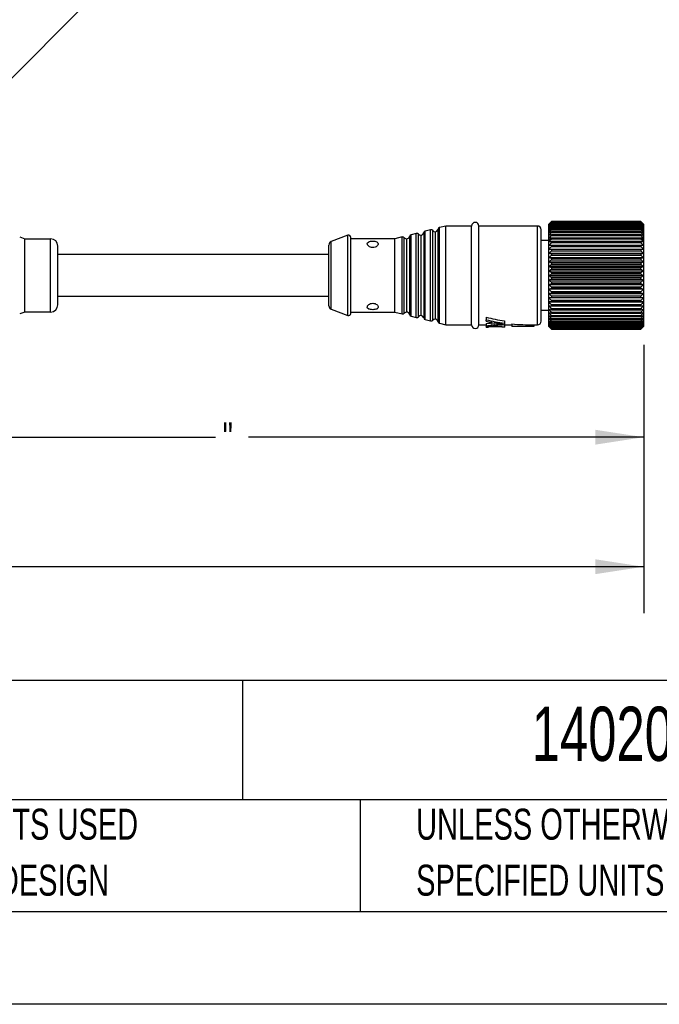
# Model space of a CAD drawing. Header units: millimetres. Extents: x 0 to 279, y 0 to 216.
# Tile 6 of 22: x 141 to 184, y 0 to 67. Entities that reach past the tile are written whole.
import ezdxf

# ---------------------------------------------------------------- set-up
doc = ezdxf.new("R2010")
doc.units = ezdxf.units.MM
doc.layers.add('DIMENSIONS', color=140, linetype='Continuous', lineweight=25)
doc.layers.add('TEXT', color=140, linetype='Continuous', lineweight=25)
doc.styles.add('SLDTEXTSTYLE0', font='TXT', dxfattribs={"width": 0.7})
doc.dimstyles.new('SLDDIMSTYLE3', dxfattribs={"dimtxt": 2.158008, "dimasz": 3.302, "dimexe": 0, "dimexo": 0.0625, "dimgap": 0.539502, "dimtad": 0, "dimtih": 1, "dimtoh": 1, "dimlfac": 2, "dimrnd": 1e-09, "dimzin": 12, "dimdsep": 46, "dimtxsty": 'SLDTEXTSTYLE0', "dimsah": 1, "dimcen": 0.09, "dimadec": 0, "dimazin": 3, "dimtfac": 1, "dimtofl": 0, "dimtmove": 0, "dimatfit": 3, "dimfxl": 0, "dimfrac": 2, "dimtolj": 1, "dimtzin": 12, "dimarcsym": 0})
doc.dimstyles.new('SLDDIMSTYLE4', dxfattribs={"dimtxt": 2.158008, "dimasz": 3.302, "dimexe": 0, "dimexo": 0.0625, "dimgap": 0.539502, "dimtad": 0, "dimtih": 1, "dimtoh": 1, "dimlfac": 2, "dimrnd": 1e-09, "dimzin": 4, "dimdsep": 46, "dimtxsty": 'SLDTEXTSTYLE0', "dimsah": 1, "dimcen": 0.09, "dimadec": 0, "dimazin": 1, "dimtfac": 1, "dimtofl": 0, "dimtmove": 0, "dimatfit": 3, "dimfxl": 0, "dimfrac": 2, "dimtolj": 1, "dimtzin": 12, "dimarcsym": 0})
doc.dimstyles.new('SLDDIMSTYLE5', dxfattribs={"dimtxt": 0.18, "dimasz": 1.016, "dimexe": 0, "dimexo": 0.0625, "dimgap": 0, "dimtad": 0, "dimtih": 1, "dimtoh": 1, "dimdec": 0, "dimrnd": 1e-09, "dimzin": 0, "dimdsep": 46, "dimtxsty": 'Standard', "dimblk1": 'DOT', "dimblk2": 'DOT', "dimsah": 1, "dimcen": 0.09, "dimadec": 0, "dimazin": 0, "dimtfac": 1.016, "dimtdec": 0, "dimtofl": 0, "dimtmove": 0, "dimatfit": 3, "dimldrblk": 'DOT', "dimfxl": 0, "dimfrac": 2, "dimtolj": 1, "dimtzin": 0, "dimarcsym": 0})

# ---------------------------------------------------------------- blocks, each defined once
blk = doc.blocks.new('SW_NOTE_0_1')
at = {"layer": 'TEXT', "color": 0, "char_height": 2.11667, "attachment_point": 1, "style": 'SLDTEXTSTYLE0'}
for s, insert in [('UNLESS OTHERWISE', (0, 2.729)), ('SPECIFIED UNITS ARE:', (0, -1.094))]:
    blk.add_mtext(s, dxfattribs=dict(at, insert=insert))
blk = doc.blocks.new('SW_NOTE_0_5')
at = {"layer": 'TEXT', "color": 0, "char_height": 2.11667, "attachment_point": 1, "style": 'SLDTEXTSTYLE0'}
for s, insert in [('METRIC UNITS USED', (0, 2.729)), ('FOR PART DESIGN', (0, -1.094))]:
    blk.add_mtext(s, dxfattribs=dict(at, insert=insert))
blk = doc.blocks.new('_D_3')
at = {"layer": 'DIMENSIONS'}
for p, q in [((127.397, 48.527), (127.397, 35.57)), ((183.147, 45.052), (183.147, 35.57)), ((127.397, 38.745), (153.911, 38.745)), ((183.147, 38.745), (156.171, 38.745))]:
    blk.add_line(p, q, dxfattribs=at)
for points in [[(127.397, 38.745), (130.699, 38.237), (130.699, 39.253)], [(183.147, 38.745), (179.845, 39.253), (179.845, 38.237)]]:
    blk.add_solid(points, dxfattribs=at)
at = {"layer": 'DIMENSIONS', "insert": (154.394, 39.758), "char_height": 2.117, "attachment_point": 1, "style": 'SLDTEXTSTYLE0'}
blk.add_mtext('"', dxfattribs=at)
blk = doc.blocks.new('_D_4')
at = {"layer": 'DIMENSIONS'}
for p, q in [((71.647, 45.902), (71.647, 26.722)), ((183.147, 45.052), (183.147, 26.722)), ((71.647, 29.897), (121.152, 29.897)), ((124.076, 29.897), (123.352, 29.897)), ((123.352, 29.897), (123.352, 26.467)), ((130.489, 29.897), (131.214, 29.897)), ((131.214, 29.897), (131.214, 26.467)), ((183.147, 29.897), (133.413, 29.897)), ((123.352, 26.467), (124.076, 26.467)), ((131.214, 26.467), (130.489, 26.467))]:
    blk.add_line(p, q, dxfattribs=at)
for points in [[(71.647, 29.897), (74.949, 29.389), (74.949, 30.405)], [(183.147, 29.897), (179.845, 30.405), (179.845, 29.389)]]:
    blk.add_solid(points, dxfattribs=at)
at = {"layer": 'DIMENSIONS', "char_height": 2.1167, "attachment_point": 1, "style": 'SLDTEXTSTYLE0'}
for s, insert in [('223.0', (123.179, 33.109)), ('8.78', (124.076, 29.196))]:
    blk.add_mtext(s, dxfattribs=dict(at, insert=insert))
blk = doc.blocks.new('_Dot')
at = {"color": 0, "linetype": 'ByBlock', "lineweight": -2}
blk.add_line((-0.5, 0), (-1, 0), dxfattribs=at)
at = {"color": 0, "linetype": 'ByBlock', "const_width": 0.5}
blk.add_lwpolyline([(-0.25, 0, 1), (0.25, 0, 1)], format="xyb", close=True, dxfattribs=at)

msp = doc.modelspace()

# ---------------------------------------------------------------- linework, layer by layer
for p, q in [((169.6465, 53.1717), (169.2033, 53.0609)), ((169.6465, 46.4217), (169.6465, 53.1717)), ((171.3965, 53.1717), (169.6465, 53.1717)), ((171.3965, 46.4217), (171.3965, 53.1717)), ((171.8965, 46.4217), (171.8965, 53.1717)), ((175.8965, 53.1717), (171.8965, 53.1717)), ((175.8965, 46.4217), (175.8965, 53.1717)), ((176.8465, 53.4717), (176.6465, 53.2717)), ((176.6465, 53.2717), (176.6465, 52.1838)), ((182.9465, 53.4717), (176.8465, 53.4717)), ((176.8465, 53.4711), (176.8465, 53.4717)), ((176.8465, 53.4711), (182.9465, 53.4711)), ((176.8465, 53.4589), (176.8465, 53.4505)), ((182.9465, 53.4589), (176.8465, 53.4589)), ((176.8465, 53.4505), (182.9465, 53.4505)), ((176.8465, 53.4166), (176.8465, 53.4005)), ((182.9465, 53.4166), (176.8465, 53.4166)), ((176.8465, 53.4005), (182.9465, 53.4005)), ((176.8465, 53.3453), (176.8465, 53.3215)), ((182.9465, 53.3453), (176.8465, 53.3453)), ((176.8465, 53.3215), (182.9465, 53.3215)), ((176.8465, 53.2453), (176.8465, 53.2141)), ((182.9465, 53.2453), (176.8465, 53.2453)), ((176.8465, 53.2141), (182.9465, 53.2141)), ((183.1465, 53.2717), (182.9465, 53.4717)), ((182.9465, 53.4711), (182.9465, 53.4717)), ((182.9465, 53.4505), (182.9465, 53.4589)), ((182.9465, 53.4005), (182.9465, 53.4166)), ((182.9465, 53.3215), (182.9465, 53.3453)), ((182.9465, 53.2453), (182.9465, 53.2141)), ((183.1465, 52.1838), (183.1465, 53.2717)), ((162.9435, 52.537), (161.8081, 52.1078)), ((162.9435, 47.0564), (162.9435, 52.537)), ((167.6196, 52.6649), (167.263, 52.5758)), ((167.263, 47.0175), (167.263, 52.5758)), ((167.6196, 46.9284), (167.6196, 52.6649)), ((167.7719, 46.9787), (167.7719, 52.6146)), ((167.9264, 52.5416), (167.9264, 47.0517)), ((168.1225, 52.7023), (168.1225, 46.891)), ((168.5898, 52.9075), (168.2332, 52.8183)), ((168.2332, 46.775), (168.2332, 52.8183)), ((168.5898, 46.6859), (168.5898, 52.9075)), ((168.742, 46.7361), (168.742, 52.8572)), ((168.8965, 52.7842), (168.8965, 46.8092)), ((169.0926, 52.9448), (169.0926, 46.6485)), ((169.2033, 46.5325), (169.2033, 53.0609)), ((176.8465, 53.1176), (176.8465, 53.0792)), ((182.9465, 53.1176), (176.8465, 53.1176)), ((176.8465, 53.0792), (182.9465, 53.0792)), ((176.8465, 52.9631), (176.8465, 52.9178)), ((182.9465, 52.9631), (176.8465, 52.9631)), ((176.8465, 52.9178), (182.9465, 52.9178)), ((176.8465, 52.7832), (176.8465, 52.7313)), ((182.9465, 52.7832), (176.8465, 52.7832)), ((176.8465, 52.7313), (182.9465, 52.7313)), ((176.8465, 52.5792), (176.8465, 52.5212)), ((182.9465, 52.5792), (176.8465, 52.5792)), ((176.8465, 52.5212), (182.9465, 52.5212)), ((182.9465, 53.1176), (182.9465, 53.0792)), ((182.9465, 52.9631), (182.9465, 52.9178)), ((182.9465, 52.7832), (182.9465, 52.7313)), ((182.9465, 52.5792), (182.9465, 52.5212)), ((140.5377, 52.4264), (140.894, 52.2967)), ((140.894, 47.2967), (140.894, 52.2967)), ((140.894, 52.2967), (142.6465, 52.2967)), ((142.6465, 47.2967), (142.6465, 52.2967)), ((161.8081, 47.4856), (161.8081, 52.1078)), ((166.1465, 52.2967), (163.1465, 52.2967)), ((166.6495, 52.4224), (166.1465, 52.2967)), ((166.1465, 47.2967), (166.1465, 52.2967)), ((166.6495, 47.1709), (166.6495, 52.4224)), ((166.8017, 47.2212), (166.8017, 52.3721)), ((166.9563, 52.2991), (166.9563, 47.2942)), ((167.1524, 52.4598), (167.1524, 47.1336)), ((176.6465, 52.1717), (176.1465, 52.1717)), ((176.8465, 52.3212), (176.6465, 52.1838)), ((176.6465, 52.1838), (176.6465, 46.3217)), ((176.8465, 52.3528), (176.8465, 52.3212)), ((182.9465, 52.3528), (176.8465, 52.3528)), ((176.8465, 52.2892), (176.8465, 52.3212)), ((182.9465, 52.3212), (176.8465, 52.3212)), ((176.8465, 52.2892), (182.9465, 52.2892)), ((176.8465, 52.1058), (176.8465, 52.0371)), ((182.9465, 52.1058), (176.8465, 52.1058)), ((176.8465, 52.0371), (182.9465, 52.0371)), ((176.8465, 51.8403), (176.8465, 51.7669)), ((182.9465, 51.8403), (176.8465, 51.8403)), ((182.9465, 52.3528), (182.9465, 52.3212)), ((182.9465, 52.3212), (182.9465, 52.2892)), ((183.1465, 52.1838), (182.9465, 52.3212)), ((182.9465, 52.1058), (182.9465, 52.0371)), ((182.9465, 51.8403), (182.9465, 51.7669)), ((183.1465, 46.3217), (183.1465, 52.1838)), ((161.6465, 51.2217), (143.1465, 51.2217)), ((183.1215, 51.5747), (176.6715, 51.5747)), ((183.1215, 51.2973), (176.6715, 51.2973)), ((176.8465, 51.7669), (182.9465, 51.7669)), ((176.8465, 51.5583), (176.8465, 51.4809)), ((182.9465, 51.5583), (176.8465, 51.5583)), ((176.8465, 51.4809), (182.9465, 51.4809)), ((176.8465, 51.2621), (176.8465, 51.1814)), ((182.9465, 51.2621), (176.8465, 51.2621)), ((176.8465, 51.1814), (182.9465, 51.1814)), ((182.9465, 51.5583), (182.9465, 51.4809)), ((182.9465, 51.2621), (182.9465, 51.1814)), ((183.1215, 51.0078), (176.6715, 51.0078)), ((183.1215, 50.7086), (176.6715, 50.7086)), ((176.8465, 50.9541), (176.8465, 50.8706)), ((182.9465, 50.9541), (176.8465, 50.9541)), ((176.8465, 50.8706), (182.9465, 50.8706)), ((176.8465, 50.6367), (176.8465, 50.5513)), ((182.9465, 50.6367), (176.8465, 50.6367)), ((176.8465, 50.5513), (182.9465, 50.5513)), ((182.9465, 50.9541), (182.9465, 50.8706)), ((182.9465, 50.6367), (182.9465, 50.5513)), ((183.1215, 50.402), (176.6715, 50.402)), ((183.1215, 50.0906), (176.6715, 50.0906)), ((183.1215, 49.7768), (176.6715, 49.7768)), ((176.8465, 50.3127), (176.8465, 50.2258)), ((182.9465, 50.3127), (176.8465, 50.3127)), ((176.8465, 50.2258), (182.9465, 50.2258)), ((182.9465, 49.9844), (176.8465, 49.9844)), ((176.8465, 49.9844), (176.8465, 49.8969)), ((176.8465, 49.8969), (182.9465, 49.8969)), ((182.9465, 50.2258), (182.9465, 50.3127)), ((182.9465, 49.8969), (182.9465, 49.9844)), ((183.1215, 49.4631), (176.6715, 49.4631)), ((183.1215, 49.1522), (176.6715, 49.1522)), ((176.8465, 49.6547), (176.8465, 49.5672)), ((182.9465, 49.6547), (176.8465, 49.6547)), ((176.8465, 49.5672), (182.9465, 49.5672)), ((176.8465, 49.3261), (176.8465, 49.2394)), ((182.9465, 49.3261), (176.8465, 49.3261)), ((176.8465, 49.2394), (182.9465, 49.2394)), ((182.9465, 49.5672), (182.9465, 49.6547)), ((182.9465, 49.2394), (182.9465, 49.3261)), ((183.1215, 48.8464), (176.6715, 48.8464)), ((183.1215, 48.5483), (176.6715, 48.5483)), ((176.8465, 49.0012), (176.8465, 48.916)), ((182.9465, 49.0012), (176.8465, 49.0012)), ((176.8465, 48.916), (182.9465, 48.916)), ((176.8465, 48.6828), (176.8465, 48.5997)), ((182.9465, 48.6828), (176.8465, 48.6828)), ((176.8465, 48.5997), (182.9465, 48.5997)), ((182.9465, 48.916), (182.9465, 49.0012)), ((182.9465, 48.5997), (182.9465, 48.6828)), ((143.1465, 48.3717), (161.6465, 48.3717)), ((183.1215, 48.2602), (176.6715, 48.2602)), ((183.1215, 47.9845), (176.6715, 47.9845)), ((176.8465, 48.3734), (176.8465, 48.2931)), ((182.9465, 48.3734), (176.8465, 48.3734)), ((176.8465, 48.2931), (182.9465, 48.2931)), ((176.8465, 48.0754), (176.8465, 47.9985)), ((182.9465, 48.0754), (176.8465, 48.0754)), ((176.8465, 47.9985), (182.9465, 47.9985)), ((176.8465, 47.7913), (176.8465, 47.7185)), ((182.9465, 47.7913), (176.8465, 47.7913)), ((182.9465, 48.2931), (182.9465, 48.3734)), ((182.9465, 47.9985), (182.9465, 48.0754)), ((182.9465, 47.7185), (182.9465, 47.7913)), ((140.894, 47.2967), (140.5377, 47.167)), ((142.6465, 47.2967), (140.894, 47.2967)), ((161.8081, 47.4856), (162.9435, 47.0564)), ((163.1465, 47.2967), (166.1465, 47.2967)), ((166.1465, 47.2967), (166.6495, 47.1709)), ((176.1465, 47.4217), (176.6465, 47.4217)), ((176.8465, 47.7185), (182.9465, 47.7185)), ((176.8465, 47.5233), (176.8465, 47.4552)), ((182.9465, 47.5233), (176.8465, 47.5233)), ((176.8465, 47.4552), (182.9465, 47.4552)), ((176.8465, 47.2736), (176.8465, 47.2107)), ((182.9465, 47.2736), (176.8465, 47.2736)), ((176.8465, 47.2107), (182.9465, 47.2107)), ((182.9465, 47.4552), (182.9465, 47.5233)), ((182.9465, 47.2107), (182.9465, 47.2736)), ((167.263, 47.0175), (167.6196, 46.9284)), ((168.2332, 46.775), (168.5898, 46.6859)), ((169.2033, 46.5325), (169.6465, 46.4217)), ((169.6465, 46.4217), (171.3965, 46.4217)), ((171.8965, 46.4217), (172.3812, 46.4217)), ((172.3805, 46.4217), (172.3805, 46.2718)), ((172.3965, 46.9453), (172.3965, 46.7692)), ((172.3965, 46.6652), (172.3965, 46.7692)), ((172.3965, 46.5182), (172.3965, 46.3639)), ((172.7812, 46.5957), (172.7812, 46.4003)), ((172.9254, 46.4155), (172.9254, 46.5718)), ((173.2539, 46.4537), (173.2539, 46.5209)), ((173.6465, 46.686), (173.6465, 46.5239)), ((173.6465, 46.5239), (173.6465, 46.4512)), ((173.6618, 46.4217), (174.1465, 46.4217)), ((173.6626, 46.2718), (173.6626, 46.4217)), ((174.1465, 46.48), (174.1465, 46.2967)), ((175.6465, 46.4217), (175.8965, 46.4217)), ((175.6465, 46.4217), (175.6465, 46.2967)), ((176.8465, 47.0442), (176.8465, 46.987)), ((182.9465, 47.0442), (176.8465, 47.0442)), ((176.8465, 46.987), (182.9465, 46.987)), ((176.8465, 46.837), (176.8465, 46.786)), ((182.9465, 46.837), (176.8465, 46.837)), ((176.8465, 46.786), (182.9465, 46.786)), ((176.8465, 46.6537), (176.8465, 46.6092)), ((182.9465, 46.6537), (176.8465, 46.6537)), ((176.8465, 46.6092), (182.9465, 46.6092)), ((176.8465, 46.4956), (176.8465, 46.4581)), ((182.9465, 46.4956), (176.8465, 46.4956)), ((176.8465, 46.4581), (182.9465, 46.4581)), ((182.9465, 46.987), (182.9465, 47.0442)), ((182.9465, 46.786), (182.9465, 46.837)), ((182.9465, 46.6092), (182.9465, 46.6537)), ((182.9465, 46.4581), (182.9465, 46.4956)), ((172.3812, 46.2717), (172.5253, 46.2717)), ((172.3965, 46.3639), (172.3965, 46.3256)), ((173.0308, 46.3797), (173.0308, 46.314)), ((173.6618, 46.2717), (173.5179, 46.2717)), ((175.6465, 46.2967), (174.1465, 46.2967)), ((176.6465, 46.3217), (176.8465, 46.1217)), ((176.8465, 46.3641), (176.8465, 46.3338)), ((182.9465, 46.3641), (176.8465, 46.3641)), ((176.8465, 46.3338), (182.9465, 46.3338)), ((176.8465, 46.2603), (176.8465, 46.2375)), ((182.9465, 46.2603), (176.8465, 46.2603)), ((176.8465, 46.2375), (182.9465, 46.2375)), ((176.8465, 46.1849), (176.8465, 46.1697)), ((182.9465, 46.1849), (176.8465, 46.1849)), ((176.8465, 46.1697), (182.9465, 46.1697)), ((176.8465, 46.1386), (176.8465, 46.1312)), ((182.9465, 46.1386), (176.8465, 46.1386)), ((176.8465, 46.1312), (182.9465, 46.1312)), ((176.8465, 46.1217), (182.9465, 46.1217)), ((182.9465, 46.1217), (176.8465, 46.1217)), ((182.9465, 46.3338), (182.9465, 46.3641)), ((182.9465, 46.1217), (183.1465, 46.3217)), ((182.9465, 46.2375), (182.9465, 46.2603)), ((182.9465, 46.1697), (182.9465, 46.1849)), ((182.9465, 46.1312), (182.9465, 46.1386))]:
    msp.add_line(p, q)
at = {"color": 7, "linetype": 'Continuous'}
msp.add_line((279.4025, 0.0027), (0.0025, 0.0027), dxfattribs=at)
for centre, radius, start, end in [((171.6465, 53.1717), 0.25, 0, 180), ((175.8965, 52.9217), 0.25, 360, 90), ((162.9965, 52.3967), 0.15, 0, 110.708858), ((167.2994, 52.4303), 0.15, 104.036243, 168.65931), ((167.656, 52.5194), 0.15, 39.413177, 104.036243), ((167.9264, 52.7416), 0.2, 219.413177, 270), ((167.9264, 52.7416), 0.2, 270, 348.65931), ((168.2696, 52.6728), 0.15, 104.036243, 168.65931), ((168.6261, 52.7619), 0.15, 39.413177, 104.036243), ((168.8965, 52.9842), 0.2, 219.413177, 270), ((168.8965, 52.9842), 0.2, 270, 348.65931), ((169.2397, 52.9153), 0.15, 104.036243, 168.65931), ((142.6465, 51.7967), 0.5, 0, 90), ((161.8965, 51.8739), 0.25, 110.708858, 180), ((166.6859, 52.2769), 0.15, 39.413177, 104.036243), ((166.9563, 52.4991), 0.2, 219.413177, 270), ((166.9563, 52.4991), 0.2, 270, 348.65931), ((142.6465, 47.7967), 0.5, 270, 0), ((161.8965, 47.7194), 0.25, 180, 249.291142), ((162.9965, 47.1967), 0.15, 249.291142, 0), ((166.6859, 47.3165), 0.15, 255.963757, 320.586823), ((166.9563, 47.0942), 0.2, 90, 140.586823), ((166.9563, 47.0942), 0.2, 11.34069, 90), ((167.2994, 47.1631), 0.15, 191.34069, 255.963757), ((167.656, 47.0739), 0.15, 255.963757, 320.586823), ((167.9264, 46.8517), 0.2, 90, 140.586823), ((167.9264, 46.8517), 0.2, 11.34069, 90), ((168.2696, 46.9205), 0.15, 191.34069, 255.963757), ((168.6261, 46.8314), 0.15, 255.963757, 320.586823), ((168.8965, 46.6092), 0.2, 90, 140.586823), ((168.8965, 46.6092), 0.2, 11.34069, 90), ((169.2397, 46.678), 0.15, 191.34069, 255.963757), ((171.6465, 46.4217), 0.25, 180, 0), ((175.8965, 46.6717), 0.25, 270, 0)]:
    msp.add_arc(centre, radius, start, end)
for centre, major_axis, ratio, start_param, end_param in [((176.9444, 49.7967), (8.5005, 0), 0.3970353, 4.1478763, 4.3139782), ((176.9444, 49.7967), (8.8783, 0), 0.3970353, 4.1746004, 4.3318237), ((170.2297, 49.7967), (9.1268, 0), 0.3697917, 4.9520948, 4.9957231), ((170.8495, 49.7967), (8.8783, 0), 0.3970353, 4.8875335, 5.032891), ((176.7746, 49.7967), (9.5334, 0), 0.369754, 4.2967587, 4.3361046), ((170.2295, 49.7967), (9.5357, 0), 0.3696646, 4.9990195, 5.0351373), ((175.6465, 49.7967), (8.1, 0), 0.4166667, 4.5261287, 4.712389), ((170.2297, 49.7967), (9.5324, 0), 0.3697917, 4.9417076, 4.983355)]:
    msp.add_ellipse(centre, major_axis=major_axis, ratio=ratio, start_param=start_param, end_param=end_param)
for points in [[(176.6715, 53.2922), (176.7295, 53.3521), (176.7878, 53.4117), (176.8465, 53.4711)], [(176.8465, 53.4589), (176.7878, 53.4035), (176.7295, 53.348), (176.6715, 53.2922)], [(176.6715, 53.2623), (176.7295, 53.3253), (176.7878, 53.388), (176.8465, 53.4505)], [(176.8465, 53.4166), (176.7878, 53.3654), (176.7295, 53.314), (176.6715, 53.2623)], [(176.6715, 53.2044), (176.7295, 53.2701), (176.7878, 53.3354), (176.8465, 53.4005)], [(176.8465, 53.3453), (176.7878, 53.2985), (176.7295, 53.2516), (176.6715, 53.2044)], [(176.6715, 53.1192), (176.7295, 53.1869), (176.7878, 53.2543), (176.8465, 53.3215)], [(176.8465, 53.2453), (176.7878, 53.2034), (176.7295, 53.1614), (176.6715, 53.1192)], [(176.6715, 53.0071), (176.7295, 53.0764), (176.7878, 53.1454), (176.8465, 53.2141)], [(182.9465, 53.4711), (183.0053, 53.4117), (183.0636, 53.3521), (183.1215, 53.2922)], [(183.1215, 53.2922), (183.0636, 53.348), (183.0053, 53.4035), (182.9465, 53.4589)], [(182.9465, 53.4505), (183.0053, 53.388), (183.0636, 53.3253), (183.1215, 53.2623)], [(183.1215, 53.2623), (183.0636, 53.314), (183.0053, 53.3654), (182.9465, 53.4166)], [(182.9465, 53.4005), (183.0053, 53.3354), (183.0636, 53.2701), (183.1215, 53.2044)], [(183.1215, 53.2044), (183.0636, 53.2516), (183.0053, 53.2985), (182.9465, 53.3453)], [(182.9465, 53.3215), (183.0053, 53.2543), (183.0636, 53.1869), (183.1215, 53.1192)], [(183.1215, 53.1192), (183.0636, 53.1614), (183.0053, 53.2034), (182.9465, 53.2453)], [(182.9465, 53.2141), (183.0053, 53.1454), (183.0636, 53.0764), (183.1215, 53.0071)], [(176.8465, 53.1176), (176.7878, 53.0809), (176.7295, 53.0441), (176.6715, 53.0071)], [(176.6715, 52.8693), (176.7295, 52.9396), (176.7878, 53.0095), (176.8465, 53.0792)], [(176.8465, 52.9631), (176.7878, 52.932), (176.7295, 52.9007), (176.6715, 52.8693)], [(176.6715, 52.7067), (176.7295, 52.7774), (176.7878, 52.8477), (176.8465, 52.9178)], [(176.8465, 52.7832), (176.7878, 52.7578), (176.7295, 52.7323), (176.6715, 52.7067)], [(176.6715, 52.5206), (176.7295, 52.5912), (176.7878, 52.6614), (176.8465, 52.7313)], [(176.8465, 52.5792), (176.7878, 52.5598), (176.7295, 52.5403), (176.6715, 52.5206)], [(176.6715, 52.3127), (176.7295, 52.3825), (176.7878, 52.452), (176.8465, 52.5212)], [(183.1215, 53.0071), (183.0636, 53.0441), (183.0053, 53.0809), (182.9465, 53.1176)], [(182.9465, 53.0792), (183.0053, 53.0095), (183.0636, 52.9396), (183.1215, 52.8693)], [(183.1215, 52.8693), (183.0636, 52.9007), (183.0053, 52.932), (182.9465, 52.9631)], [(182.9465, 52.9178), (183.0053, 52.8477), (183.0636, 52.7774), (183.1215, 52.7067)], [(183.1215, 52.7067), (183.0636, 52.7323), (183.0053, 52.7578), (182.9465, 52.7832)], [(182.9465, 52.7313), (183.0053, 52.6614), (183.0636, 52.5912), (183.1215, 52.5206)], [(183.1215, 52.5206), (183.0636, 52.5403), (183.0053, 52.5598), (182.9465, 52.5792)], [(182.9465, 52.5212), (183.0053, 52.452), (183.0636, 52.3825), (183.1215, 52.3127)], [(176.8465, 52.3528), (176.7878, 52.3395), (176.7295, 52.3261), (176.6715, 52.3127)], [(176.6715, 52.0844), (176.7295, 52.153), (176.7878, 52.2212), (176.8465, 52.2892)], [(176.8465, 52.1058), (176.7878, 52.0987), (176.7295, 52.0916), (176.6715, 52.0844)], [(176.6715, 51.8378), (176.7295, 51.9045), (176.7878, 51.971), (176.8465, 52.0371)], [(176.8465, 51.8403), (176.7878, 51.8395), (176.7295, 51.8386), (176.6715, 51.8378)], [(183.1215, 52.3127), (183.0636, 52.3261), (183.0053, 52.3395), (182.9465, 52.3528)], [(182.9465, 52.2892), (183.0053, 52.2212), (183.0636, 52.153), (183.1215, 52.0844)], [(183.1215, 52.0844), (183.0636, 52.0916), (183.0053, 52.0987), (182.9465, 52.1058)], [(182.9465, 52.0371), (183.0053, 51.971), (183.0636, 51.9045), (183.1215, 51.8378)], [(183.1215, 51.8378), (183.0636, 51.8386), (183.0053, 51.8395), (182.9465, 51.8403)], [(176.6715, 51.5747), (176.7295, 51.6391), (176.7878, 51.7032), (176.8465, 51.7669)], [(176.8465, 51.5583), (176.7878, 51.5637), (176.7295, 51.5692), (176.6715, 51.5747)], [(176.6715, 51.2973), (176.7295, 51.3588), (176.7878, 51.42), (176.8465, 51.4809)], [(176.8465, 51.2621), (176.7878, 51.2738), (176.7295, 51.2855), (176.6715, 51.2973)], [(176.6715, 51.0078), (176.7295, 51.066), (176.7878, 51.1238), (176.8465, 51.1814)], [(182.9465, 51.7669), (183.0053, 51.7032), (183.0636, 51.6391), (183.1215, 51.5747)], [(183.1215, 51.5747), (183.0636, 51.5692), (183.0053, 51.5637), (182.9465, 51.5583)], [(182.9465, 51.4809), (183.0053, 51.42), (183.0636, 51.3588), (183.1215, 51.2973)], [(183.1215, 51.2973), (183.0636, 51.2855), (183.0053, 51.2738), (182.9465, 51.2621)], [(182.9465, 51.1814), (183.0053, 51.1238), (183.0636, 51.066), (183.1215, 51.0078)], [(176.8465, 50.9541), (176.7878, 50.9719), (176.7295, 50.9898), (176.6715, 51.0078)], [(176.6715, 50.7086), (176.7295, 50.7629), (176.7878, 50.8169), (176.8465, 50.8706)], [(176.8465, 50.6367), (176.7878, 50.6606), (176.7295, 50.6845), (176.6715, 50.7086)], [(176.6715, 50.402), (176.7295, 50.452), (176.7878, 50.5018), (176.8465, 50.5513)], [(183.1215, 51.0078), (183.0636, 50.9898), (183.0053, 50.9719), (182.9465, 50.9541)], [(182.9465, 50.8706), (183.0053, 50.8169), (183.0636, 50.7629), (183.1215, 50.7086)], [(183.1215, 50.7086), (183.0636, 50.6845), (183.0053, 50.6606), (182.9465, 50.6367)], [(182.9465, 50.5513), (183.0053, 50.5018), (183.0636, 50.452), (183.1215, 50.402)], [(176.8465, 50.3127), (176.7878, 50.3423), (176.7295, 50.3721), (176.6715, 50.402)], [(176.6715, 50.0906), (176.7295, 50.1359), (176.7878, 50.181), (176.8465, 50.2258)], [(176.8465, 49.9844), (176.7878, 50.0197), (176.7295, 50.055), (176.6715, 50.0906)], [(176.6715, 49.7768), (176.7295, 49.817), (176.7878, 49.8571), (176.8465, 49.8969)], [(176.8465, 49.6547), (176.7878, 49.6952), (176.7295, 49.7359), (176.6715, 49.7768)], [(183.1215, 50.402), (183.0636, 50.3721), (183.0053, 50.3423), (182.9465, 50.3127)], [(182.9465, 50.2258), (183.0053, 50.181), (183.0636, 50.1359), (183.1215, 50.0906)], [(183.1215, 50.0906), (183.0636, 50.055), (183.0053, 50.0197), (182.9465, 49.9844)], [(182.9465, 49.8969), (183.0053, 49.8571), (183.0636, 49.817), (183.1215, 49.7768)], [(183.1215, 49.7768), (183.0636, 49.7359), (183.0053, 49.6952), (182.9465, 49.6547)], [(176.6715, 49.4631), (176.7295, 49.498), (176.7878, 49.5327), (176.8465, 49.5672)], [(176.8465, 49.3261), (176.7878, 49.3715), (176.7295, 49.4172), (176.6715, 49.4631)], [(176.6715, 49.1522), (176.7295, 49.1814), (176.7878, 49.2104), (176.8465, 49.2394)], [(176.8465, 49.0012), (176.7878, 49.0513), (176.7295, 49.1016), (176.6715, 49.1522)], [(182.9465, 49.5672), (183.0053, 49.5327), (183.0636, 49.498), (183.1215, 49.4631)], [(183.1215, 49.4631), (183.0636, 49.4172), (183.0053, 49.3715), (182.9465, 49.3261)], [(182.9465, 49.2394), (183.0053, 49.2104), (183.0636, 49.1814), (183.1215, 49.1522)], [(183.1215, 49.1522), (183.0636, 49.1016), (183.0053, 49.0513), (182.9465, 49.0012)], [(176.6715, 48.8464), (176.7295, 48.8697), (176.7878, 48.8929), (176.8465, 48.916)], [(176.8465, 48.6828), (176.7878, 48.7371), (176.7295, 48.7916), (176.6715, 48.8464)], [(176.6715, 48.5483), (176.7295, 48.5655), (176.7878, 48.5826), (176.8465, 48.5997)], [(176.8465, 48.3734), (176.7878, 48.4314), (176.7295, 48.4897), (176.6715, 48.5483)], [(182.9465, 48.916), (183.0053, 48.8929), (183.0636, 48.8697), (183.1215, 48.8464)], [(183.1215, 48.8464), (183.0636, 48.7916), (183.0053, 48.7371), (182.9465, 48.6828)], [(182.9465, 48.5997), (183.0053, 48.5826), (183.0636, 48.5655), (183.1215, 48.5483)], [(183.1215, 48.5483), (183.0636, 48.4897), (183.0053, 48.4314), (182.9465, 48.3734)], [(176.6715, 48.2602), (176.7295, 48.2712), (176.7878, 48.2822), (176.8465, 48.2931)], [(176.8465, 48.0754), (176.7878, 48.1367), (176.7295, 48.1983), (176.6715, 48.2602)], [(176.6715, 47.9845), (176.7295, 47.9892), (176.7878, 47.9939), (176.8465, 47.9985)], [(176.8465, 47.7913), (176.7878, 47.8554), (176.7295, 47.9198), (176.6715, 47.9845)], [(182.9465, 48.2931), (183.0053, 48.2822), (183.0636, 48.2712), (183.1215, 48.2602)], [(183.1215, 48.2602), (183.0636, 48.1983), (183.0053, 48.1367), (182.9465, 48.0754)], [(182.9465, 47.9985), (183.0053, 47.9939), (183.0636, 47.9892), (183.1215, 47.9845)], [(183.1215, 47.9845), (183.0636, 47.9198), (183.0053, 47.8554), (182.9465, 47.7913)], [(176.6715, 47.7234), (176.7295, 47.7217), (176.7878, 47.7201), (176.8465, 47.7185)], [(176.8465, 47.5233), (176.7878, 47.5897), (176.7295, 47.6564), (176.6715, 47.7234)], [(176.6715, 47.4789), (176.7295, 47.471), (176.7878, 47.463), (176.8465, 47.4552)], [(176.8465, 47.2736), (176.7878, 47.3418), (176.7295, 47.4102), (176.6715, 47.4789)], [(176.6715, 47.2532), (176.7295, 47.2389), (176.7878, 47.2248), (176.8465, 47.2107)], [(176.8465, 47.0442), (176.7878, 47.1136), (176.7295, 47.1832), (176.6715, 47.2532)], [(183.1215, 47.7234), (183.0636, 47.6564), (183.0053, 47.5897), (182.9465, 47.5233)], [(182.9465, 47.7185), (183.0053, 47.7201), (183.0636, 47.7217), (183.1215, 47.7234)], [(183.1215, 47.4789), (183.0636, 47.4102), (183.0053, 47.3418), (182.9465, 47.2736)], [(182.9465, 47.4552), (183.0053, 47.463), (183.0636, 47.471), (183.1215, 47.4789)], [(183.1215, 47.2532), (183.0636, 47.1832), (183.0053, 47.1136), (182.9465, 47.0442)], [(182.9465, 47.2107), (183.0053, 47.2248), (183.0636, 47.2389), (183.1215, 47.2532)], [(176.6715, 47.0479), (176.7295, 47.0275), (176.7878, 47.0072), (176.8465, 46.987)], [(176.8465, 46.837), (176.7878, 46.907), (176.7295, 46.9773), (176.6715, 47.0479)], [(176.6715, 46.8648), (176.7295, 46.8384), (176.7878, 46.8121), (176.8465, 46.786)], [(176.8465, 46.6537), (176.7878, 46.7237), (176.7295, 46.7941), (176.6715, 46.8648)], [(176.6715, 46.7052), (176.7295, 46.6731), (176.7878, 46.6411), (176.8465, 46.6092)], [(176.8465, 46.4956), (176.7878, 46.5652), (176.7295, 46.635), (176.6715, 46.7052)], [(176.6715, 46.5706), (176.7295, 46.5329), (176.7878, 46.4954), (176.8465, 46.4581)], [(176.8465, 46.3641), (176.7878, 46.4326), (176.7295, 46.5014), (176.6715, 46.5706)], [(176.6715, 46.4619), (176.7295, 46.419), (176.7878, 46.3763), (176.8465, 46.3338)], [(176.8465, 46.2603), (176.7878, 46.3272), (176.7295, 46.3944), (176.6715, 46.4619)], [(183.1215, 47.0479), (183.0636, 46.9773), (183.0053, 46.907), (182.9465, 46.837)], [(182.9465, 46.987), (183.0053, 47.0072), (183.0636, 47.0275), (183.1215, 47.0479)], [(183.1215, 46.8648), (183.0636, 46.7941), (183.0053, 46.7237), (182.9465, 46.6537)], [(182.9465, 46.786), (183.0053, 46.8121), (183.0636, 46.8384), (183.1215, 46.8648)], [(183.1215, 46.7052), (183.0636, 46.635), (183.0053, 46.5652), (182.9465, 46.4956)], [(182.9465, 46.6092), (183.0053, 46.6411), (183.0636, 46.6731), (183.1215, 46.7052)], [(183.1215, 46.5706), (183.0636, 46.5014), (183.0053, 46.4326), (182.9465, 46.3641)], [(182.9465, 46.4581), (183.0053, 46.4954), (183.0636, 46.5329), (183.1215, 46.5706)], [(183.1215, 46.4619), (183.0636, 46.3944), (183.0053, 46.3272), (182.9465, 46.2603)], [(182.9465, 46.3338), (183.0053, 46.3763), (183.0636, 46.419), (183.1215, 46.4619)], [(172.3812, 46.2717), (172.3809, 46.2717), (172.3807, 46.2717), (172.3805, 46.2718)], [(173.6618, 46.2717), (173.6622, 46.2717), (173.6624, 46.2717), (173.6626, 46.2718)], [(176.6715, 46.38), (176.7295, 46.3323), (176.7878, 46.2848), (176.8465, 46.2375)], [(176.8465, 46.1849), (176.7878, 46.2496), (176.7295, 46.3147), (176.6715, 46.38)], [(176.6715, 46.3257), (176.7295, 46.2735), (176.7878, 46.2215), (176.8465, 46.1697)], [(176.8465, 46.1386), (176.7878, 46.2007), (176.7295, 46.2631), (176.6715, 46.3257)], [(176.6715, 46.2994), (176.7295, 46.2431), (176.7878, 46.187), (176.8465, 46.1312)], [(176.8465, 46.1217), (176.7878, 46.1807), (176.7295, 46.2399), (176.6715, 46.2994)], [(183.1215, 46.38), (183.0636, 46.3147), (183.0053, 46.2496), (182.9465, 46.1849)], [(182.9465, 46.2375), (183.0053, 46.2848), (183.0636, 46.3323), (183.1215, 46.38)], [(183.1215, 46.3257), (183.0636, 46.2631), (183.0053, 46.2007), (182.9465, 46.1386)], [(182.9465, 46.1697), (183.0053, 46.2215), (183.0636, 46.2735), (183.1215, 46.3257)], [(183.1215, 46.2994), (183.0636, 46.2399), (183.0053, 46.1807), (182.9465, 46.1217)], [(182.9465, 46.1312), (183.0053, 46.187), (183.0636, 46.2431), (183.1215, 46.2994)]]:
    msp.add_open_spline(points, degree=3)
for points, knots in [([(176.1465, 46.6717), (176.1465, 46.6717), (176.1465, 47.0009), (176.1465, 48.173), (176.1465, 48.9679), (176.1465, 50.6254), (176.1465, 51.4203), (176.1465, 52.5924), (176.1465, 52.9217), (176.1465, 52.9217)], [0, 0, 0, 0, 0.25, 0.25, 0.5, 0.5, 0.75, 0.75, 1, 1, 1, 1]), ([(143.1465, 47.7967), (143.1465, 47.7967), (143.1465, 48.6928), (143.1465, 50.9005), (143.1465, 51.7967), (143.1465, 51.7967)], [0, 0, 0, 0, 0.5, 0.5, 1, 1, 1, 1]), ([(161.6465, 47.7194), (161.6465, 47.7199), (161.6465, 47.7207), (161.6465, 47.7278), (161.6465, 47.7391), (161.6465, 47.7551), (161.6465, 47.7757), (161.6465, 47.8008), (161.6465, 47.8304), (161.6465, 47.8774), (161.6465, 47.949), (161.6465, 48.0558), (161.6465, 48.1814), (161.6465, 48.3729), (161.6465, 48.6496), (161.6465, 49.0185), (161.6465, 49.405), (161.6465, 49.7966), (161.6465, 50.1882), (161.6465, 50.5748), (161.6465, 50.9437), (161.6465, 51.2203), (161.6465, 51.4118), (161.6465, 51.5374), (161.6465, 51.6443), (161.6465, 51.7294), (161.6465, 51.7947), (161.6465, 51.8403), (161.6465, 51.8687), (161.6465, 51.8722), (161.6465, 51.8739)], [0, 0, 0, 0, 0.015126, 0.0301525, 0.0451127, 0.0600403, 0.0749692, 0.0899332, 0.1049659, 0.1201006, 0.1522571, 0.184454, 0.2172947, 0.2501767, 0.3158115, 0.3800823, 0.4400289, 0.5000162, 0.5599628, 0.6199501, 0.684221, 0.7498557, 0.7826965, 0.8155784, 0.8477349, 0.8799318, 0.9100765, 0.9399559, 0.9698404, 1, 1, 1, 1]), ([(163.1465, 47.1967), (163.1465, 47.1967), (163.1465, 47.4706), (163.1465, 48.4458), (163.1465, 49.1071), (163.1465, 50.4862), (163.1465, 51.1476), (163.1465, 52.1227), (163.1465, 52.3967), (163.1465, 52.3967)], [0, 0, 0, 0, 0.25, 0.25, 0.5, 0.5, 0.75, 0.75, 1, 1, 1, 1]), ([(164.2715, 51.9617), (164.2715, 52.014), (164.3045, 52.059), (164.4067, 52.1064), (164.4481, 52.1183), (164.5421, 52.1344), (164.5939, 52.1385), (164.6973, 52.1386), (164.7494, 52.1346), (164.8433, 52.1187), (164.8854, 52.1067), (164.988, 52.0596), (165.0215, 52.014), (165.0215, 51.9617)], [0, 0, 0, 0, 0.25, 0.25, 0.375, 0.375, 0.5, 0.5, 0.625, 0.625, 0.75, 0.75, 1, 1, 1, 1]), ([(165.0215, 51.9617), (165.0215, 51.9343), (165.0128, 51.9061), (164.9793, 51.8487), (164.9547, 51.8201), (164.8904, 51.7674), (164.8505, 51.7433), (164.756, 51.7074), (164.702, 51.6966), (164.5934, 51.6964), (164.5388, 51.707), (164.4444, 51.7423), (164.404, 51.7666), (164.3071, 51.8453), (164.2715, 51.9068), (164.2715, 51.9617)], [0, 0, 0, 0, 0.125, 0.125, 0.25, 0.25, 0.375, 0.375, 0.5, 0.5, 0.625, 0.625, 0.75, 0.75, 1, 1, 1, 1]), ([(164.2715, 47.6316), (164.2715, 47.6591), (164.2803, 47.6872), (164.3138, 47.7446), (164.3384, 47.7733), (164.4027, 47.8259), (164.4426, 47.8501), (164.5371, 47.8859), (164.5911, 47.8967), (164.6997, 47.897), (164.7543, 47.8864), (164.8487, 47.851), (164.8891, 47.8268), (164.986, 47.7481), (165.0215, 47.6866), (165.0215, 47.6316)], [0, 0, 0, 0, 0.125, 0.125, 0.25, 0.25, 0.375, 0.375, 0.5, 0.5, 0.625, 0.625, 0.75, 0.75, 1, 1, 1, 1]), ([(165.0215, 47.6316), (165.0215, 47.5793), (164.9886, 47.5343), (164.8864, 47.4869), (164.845, 47.4751), (164.751, 47.4589), (164.6992, 47.4548), (164.5958, 47.4547), (164.5437, 47.4587), (164.4498, 47.4747), (164.4077, 47.4866), (164.3051, 47.5338), (164.2715, 47.5793), (164.2715, 47.6316)], [0, 0, 0, 0, 0.25, 0.25, 0.375, 0.375, 0.5, 0.5, 0.625, 0.625, 0.75, 0.75, 1, 1, 1, 1]), ([(172.3965, 46.6652), (172.4598, 46.6533), (172.5878, 46.6292), (172.7162, 46.607), (172.7812, 46.5957)], [0, 0, 0, 0, 0.49382517, 1, 1, 1, 1]), ([(173.5023, 46.4858), (173.472, 46.4818), (173.442, 46.4777), (173.4117, 46.4738), (173.3854, 46.4704), (173.3592, 46.4669), (173.3328, 46.4636), (173.3065, 46.4603), (173.2803, 46.4569), (173.2539, 46.4537)], [0, 0, 0, 0, 0.0001946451, 0.0001946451, 0.0001946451, 0.00036411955, 0.00036411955, 0.00036411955, 0.00053359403, 0.00053359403, 0.00053359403, 0.00053359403]), ([(173.2714, 46.5183), (173.308, 46.511), (173.3451, 46.5044), (173.4222, 46.4935), (173.4621, 46.4894), (173.5023, 46.4858)], [0, 0, 0, 0, 0.5, 0.5, 1, 1, 1, 1]), ([(173.5283, 46.4393), (173.5508, 46.4366), (173.6098, 46.4296), (173.6496, 46.4228), (173.6584, 46.422), (173.6618, 46.4217)], [0, 0, 0, 0, 0.2737557, 0.7178618, 1, 1, 1, 1]), ([(172.3812, 46.2717), (172.3825, 46.2717), (172.387, 46.2723), (172.4023, 46.275), (172.4141, 46.2769), (172.4638, 46.2841), (172.5165, 46.2905), (172.6453, 46.3016), (172.7186, 46.3062), (172.8338, 46.3108), (172.8728, 46.312), (172.9513, 46.3137), (172.991, 46.3139), (173.0308, 46.314)], [0, 0, 0, 0, 0.125, 0.125, 0.25, 0.25, 0.5, 0.5, 0.75, 0.75, 0.875, 0.875, 1, 1, 1, 1]), ([(173.0316, 46.291), (173.0023, 46.2909), (172.973, 46.2909), (172.9149, 46.2903), (172.8861, 46.2899), (172.8003, 46.2882), (172.7434, 46.2864), (172.6675, 46.2826), (172.6442, 46.2812), (172.6035, 46.2783), (172.5863, 46.2769), (172.5442, 46.2732), (172.5277, 46.2717), (172.5253, 46.2717)], [0, 0, 0, 0, 0.125, 0.125, 0.25, 0.25, 0.5, 0.5, 0.625, 0.625, 0.75, 0.75, 1, 1, 1, 1]), ([(173.0308, 46.314), (173.0698, 46.3139), (173.1086, 46.3137), (173.1849, 46.3122), (173.2225, 46.311), (173.3337, 46.3063), (173.4053, 46.3013), (173.5269, 46.2898), (173.5743, 46.2835), (173.6404, 46.2744), (173.6585, 46.2717), (173.6618, 46.2717)], [0, 0, 0, 0, 0.125, 0.125, 0.25, 0.25, 0.5, 0.5, 0.75, 0.75, 1, 1, 1, 1]), ([(173.5179, 46.2717), (173.5168, 46.2717), (173.513, 46.272), (173.4992, 46.2733), (173.4892, 46.2743), (173.4487, 46.2779), (173.4083, 46.281), (173.3119, 46.286), (173.2571, 46.2878), (173.1733, 46.2897), (173.1452, 46.2902), (173.0887, 46.2908), (173.0601, 46.2909), (173.0316, 46.291)], [0, 0, 0, 0, 0.125, 0.125, 0.25, 0.25, 0.5, 0.5, 0.75, 0.75, 0.875, 0.875, 1, 1, 1, 1])]:
    msp.add_open_spline(points, degree=3, knots=knots)
at = {"layer": 'TEXT'}
for p, q in [((273.05, 22.1261), (6.35, 22.1261)), ((155.7589, 22.1261), (155.7589, 13.97)), ((273.05, 13.97), (6.35, 13.97)), ((163.7802, 13.97), (163.7802, 6.35)), ((6.35, 6.35), (273.05, 6.35))]:
    msp.add_line(p, q, dxfattribs=at)

# ---------------------------------------------------------------- block references
for name, p in [('SW_NOTE_0_5', (128.4784, 10.6355)), ('SW_NOTE_0_1', (167.6079, 10.6355))]:
    msp.add_blockref(name, p, dxfattribs=at)

# ---------------------------------------------------------------- texts
at = {"layer": 'TEXT', "insert": (175.5018, 20.3355), "char_height": 3.70417, "attachment_point": 1, "style": 'SLDTEXTSTYLE0'}
msp.add_mtext('140204', dxfattribs=at)

# ---------------------------------------------------------------- dimensions: what is measured, and where the dimension line sits
at = {"layer": 'DIMENSIONS'}
dim = msp.add_linear_dim(base=(127.3965, 38.7448), p1=(183.1465, 46.3217), p2=(127.3965, 49.7967), text='"', dimstyle='SLDDIMSTYLE3', dxfattribs=at)
dim.commit()
dim.dimension.update_dxf_attribs({"geometry": '_D_3', "text_midpoint": (155.0406, 38.7448), "dimtype": 160})
dim = msp.add_linear_dim(base=(183.1465, 29.8973), p1=(71.6465, 47.1717), p2=(183.1465, 46.3217), angle=0, dimstyle='SLDDIMSTYLE4', dxfattribs=at)
dim.commit()
dim.dimension.update_dxf_attribs({"geometry": '_D_4', "text_midpoint": (127.2827, 29.8973), "dimtype": 160})

# ---------------------------------------------------------------- leaders
at = {"layer": 'TEXT'}
msp.add_leader([(129.3581, 52.587), (161.3355, 84.7172), (167.6855, 84.7172)], dimstyle='SLDDIMSTYLE5', dxfattribs=at)

doc.saveas('drawing.dxf')
